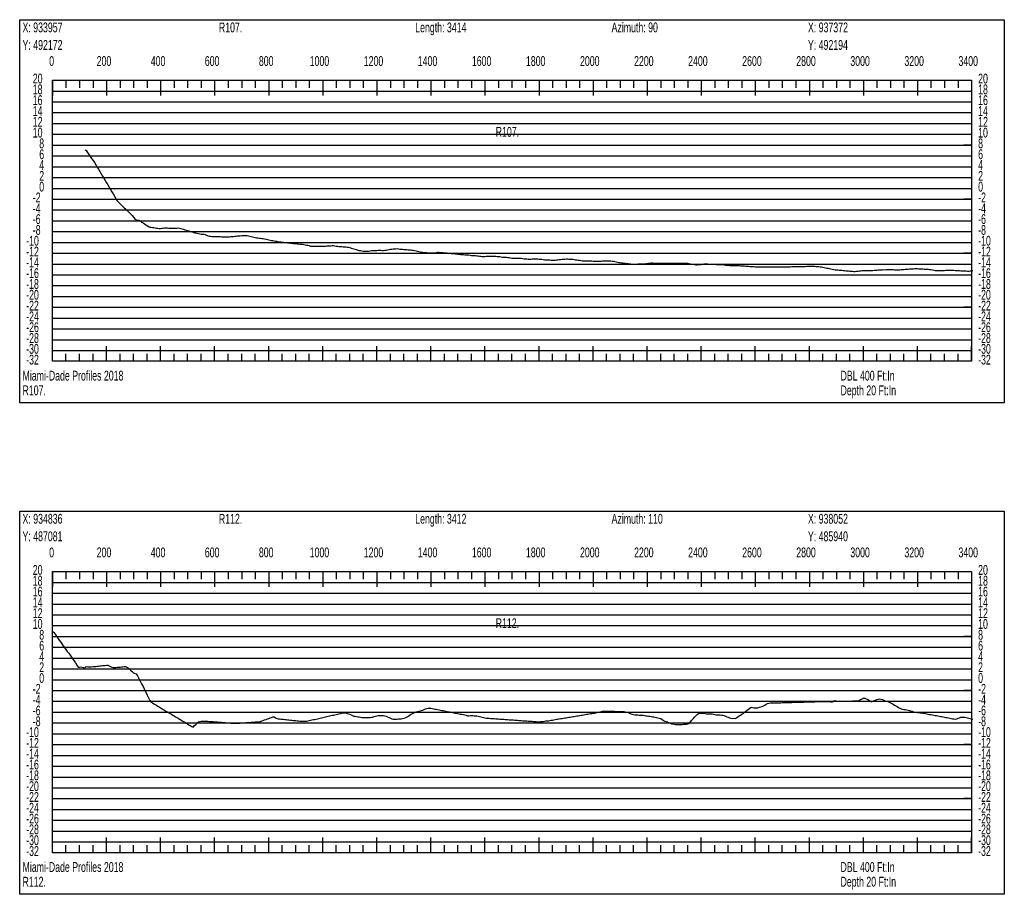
# Model space of a CAD drawing. Header units: feet. Extents: x 1 to 30, y -268 to -1.
# Tile 5 of 94: x 21.21 to 30.32, y -263.61 to -255.52. Entities that reach past the tile are written whole.
import ezdxf

# ---------------------------------------------------------------- set-up
doc = ezdxf.new("R2010")
doc.units = ezdxf.units.FT
doc.header["$MEASUREMENT"] = 0
doc.layers.add('LABELS', color=7, linetype='Continuous')
doc.layers.add('XSECTION', color=7, linetype='Continuous')

msp = doc.modelspace()

# ---------------------------------------------------------------- linework, layer by layer
at = {"layer": 'XSECTION', "color": 0, "linetype": 'Continuous'}
for points in [[(21.212, -255.52), (30.318, -255.52), (30.318, -259.065), (21.212, -259.065), (21.212, -255.52)], [(21.515, -256.08), (30.015, -256.08), (30.015, -258.68), (21.515, -258.68), (21.515, -256.08)], [(21.515, -256.08), (21.515, -256.221)], [(21.515, -256.08), (21.515, -256.221)], [(21.515, -256.08), (21.515, -256.15)], [(21.515, -256.08), (21.515, -256.15)], [(21.64, -256.08), (21.64, -256.15)], [(21.765, -256.08), (21.765, -256.15)], [(21.89, -256.08), (21.89, -256.15)], [(22.015, -256.08), (22.015, -256.221)], [(22.015, -256.08), (22.015, -256.15)], [(22.14, -256.08), (22.14, -256.15)], [(22.265, -256.08), (22.265, -256.15)], [(22.39, -256.08), (22.39, -256.15)], [(22.515, -256.08), (22.515, -256.221)], [(22.515, -256.08), (22.515, -256.15)], [(22.64, -256.08), (22.64, -256.15)], [(22.765, -256.08), (22.765, -256.15)], [(22.89, -256.08), (22.89, -256.15)], [(23.015, -256.08), (23.015, -256.221)], [(23.015, -256.08), (23.015, -256.15)], [(23.14, -256.08), (23.14, -256.15)], [(23.265, -256.08), (23.265, -256.15)], [(23.39, -256.08), (23.39, -256.15)], [(23.515, -256.08), (23.515, -256.221)], [(23.515, -256.08), (23.515, -256.15)], [(23.64, -256.08), (23.64, -256.15)], [(23.765, -256.08), (23.765, -256.15)], [(23.89, -256.08), (23.89, -256.15)], [(24.015, -256.08), (24.015, -256.221)], [(24.015, -256.08), (24.015, -256.15)], [(24.14, -256.08), (24.14, -256.15)], [(24.265, -256.08), (24.265, -256.15)], [(24.39, -256.08), (24.39, -256.15)], [(24.515, -256.08), (24.515, -256.221)], [(24.515, -256.08), (24.515, -256.15)], [(24.64, -256.08), (24.64, -256.15)], [(24.765, -256.08), (24.765, -256.15)], [(24.89, -256.08), (24.89, -256.15)], [(25.015, -256.08), (25.015, -256.221)], [(25.015, -256.08), (25.015, -256.15)], [(25.14, -256.08), (25.14, -256.15)], [(25.265, -256.08), (25.265, -256.15)], [(25.39, -256.08), (25.39, -256.15)], [(25.515, -256.08), (25.515, -256.221)], [(25.515, -256.08), (25.515, -256.15)], [(25.64, -256.08), (25.64, -256.15)], [(25.765, -256.08), (25.765, -256.15)], [(25.89, -256.08), (25.89, -256.15)], [(26.015, -256.08), (26.015, -256.221)], [(26.015, -256.08), (26.015, -256.15)], [(26.14, -256.08), (26.14, -256.15)], [(26.265, -256.08), (26.265, -256.15)], [(26.39, -256.08), (26.39, -256.15)], [(26.515, -256.08), (26.515, -256.221)], [(26.515, -256.08), (26.515, -256.15)], [(26.64, -256.08), (26.64, -256.15)], [(26.765, -256.08), (26.765, -256.15)], [(26.89, -256.08), (26.89, -256.15)], [(27.015, -256.08), (27.015, -256.221)], [(27.015, -256.08), (27.015, -256.15)], [(27.14, -256.08), (27.14, -256.15)], [(27.265, -256.08), (27.265, -256.15)], [(27.39, -256.08), (27.39, -256.15)], [(27.515, -256.08), (27.515, -256.221)], [(27.515, -256.08), (27.515, -256.15)], [(27.64, -256.08), (27.64, -256.15)], [(27.765, -256.08), (27.765, -256.15)], [(27.89, -256.08), (27.89, -256.15)], [(28.015, -256.08), (28.015, -256.221)], [(28.015, -256.08), (28.015, -256.15)], [(28.14, -256.08), (28.14, -256.15)], [(28.265, -256.08), (28.265, -256.15)], [(28.39, -256.08), (28.39, -256.15)], [(28.515, -256.08), (28.515, -256.221)], [(28.515, -256.08), (28.515, -256.15)], [(28.64, -256.08), (28.64, -256.15)], [(28.765, -256.08), (28.765, -256.15)], [(28.89, -256.08), (28.89, -256.15)], [(29.015, -256.08), (29.015, -256.221)], [(29.015, -256.08), (29.015, -256.15)], [(29.14, -256.08), (29.14, -256.15)], [(29.265, -256.08), (29.265, -256.15)], [(29.39, -256.08), (29.39, -256.15)], [(29.515, -256.08), (29.515, -256.221)], [(29.515, -256.08), (29.515, -256.15)], [(29.64, -256.08), (29.64, -256.15)], [(29.765, -256.08), (29.765, -256.15)], [(29.89, -256.08), (29.89, -256.15)], [(30.015, -256.08), (30.015, -256.221)], [(30.015, -256.08), (30.015, -256.15)], [(21.515, -256.68), (21.585, -256.68)], [(30.015, -256.68), (29.945, -256.68)], [(21.515, -257.18), (21.585, -257.18)], [(30.015, -257.18), (29.945, -257.18)], [(21.515, -257.68), (21.585, -257.68)], [(30.015, -257.68), (29.945, -257.68)], [(21.515, -258.18), (21.585, -258.18)], [(30.015, -258.18), (29.945, -258.18)], [(21.515, -258.68), (21.515, -258.539)], [(21.515, -258.68), (21.515, -258.539)], [(21.515, -258.68), (21.515, -258.61)], [(21.515, -258.68), (21.515, -258.61)], [(21.64, -258.68), (21.64, -258.61)], [(21.765, -258.68), (21.765, -258.61)], [(21.89, -258.68), (21.89, -258.61)], [(22.015, -258.68), (22.015, -258.539)], [(22.015, -258.68), (22.015, -258.61)], [(22.14, -258.68), (22.14, -258.61)], [(22.265, -258.68), (22.265, -258.61)], [(22.39, -258.68), (22.39, -258.61)], [(22.515, -258.68), (22.515, -258.539)], [(22.515, -258.68), (22.515, -258.61)], [(22.64, -258.68), (22.64, -258.61)], [(22.765, -258.68), (22.765, -258.61)], [(22.89, -258.68), (22.89, -258.61)], [(23.015, -258.68), (23.015, -258.539)], [(23.015, -258.68), (23.015, -258.61)], [(23.14, -258.68), (23.14, -258.61)], [(23.265, -258.68), (23.265, -258.61)], [(23.39, -258.68), (23.39, -258.61)], [(23.515, -258.68), (23.515, -258.539)], [(23.515, -258.68), (23.515, -258.61)], [(23.64, -258.68), (23.64, -258.61)], [(23.765, -258.68), (23.765, -258.61)], [(23.89, -258.68), (23.89, -258.61)], [(24.015, -258.68), (24.015, -258.539)], [(24.015, -258.68), (24.015, -258.61)], [(24.14, -258.68), (24.14, -258.61)], [(24.265, -258.68), (24.265, -258.61)], [(24.39, -258.68), (24.39, -258.61)], [(24.515, -258.68), (24.515, -258.539)], [(24.515, -258.68), (24.515, -258.61)], [(24.64, -258.68), (24.64, -258.61)], [(24.765, -258.68), (24.765, -258.61)], [(24.89, -258.68), (24.89, -258.61)], [(25.015, -258.68), (25.015, -258.539)], [(25.015, -258.68), (25.015, -258.61)], [(25.14, -258.68), (25.14, -258.61)], [(25.265, -258.68), (25.265, -258.61)], [(25.39, -258.68), (25.39, -258.61)], [(25.515, -258.68), (25.515, -258.539)], [(25.515, -258.68), (25.515, -258.61)], [(25.64, -258.68), (25.64, -258.61)], [(25.765, -258.68), (25.765, -258.61)], [(25.89, -258.68), (25.89, -258.61)], [(26.015, -258.68), (26.015, -258.539)], [(26.015, -258.68), (26.015, -258.61)], [(26.14, -258.68), (26.14, -258.61)], [(26.265, -258.68), (26.265, -258.61)], [(26.39, -258.68), (26.39, -258.61)], [(26.515, -258.68), (26.515, -258.539)], [(26.515, -258.68), (26.515, -258.61)], [(26.64, -258.68), (26.64, -258.61)], [(26.765, -258.68), (26.765, -258.61)], [(26.89, -258.68), (26.89, -258.61)], [(27.015, -258.68), (27.015, -258.539)], [(27.015, -258.68), (27.015, -258.61)], [(27.14, -258.68), (27.14, -258.61)], [(27.265, -258.68), (27.265, -258.61)], [(27.39, -258.68), (27.39, -258.61)], [(27.515, -258.68), (27.515, -258.539)], [(27.515, -258.68), (27.515, -258.61)], [(27.64, -258.68), (27.64, -258.61)], [(27.765, -258.68), (27.765, -258.61)], [(27.89, -258.68), (27.89, -258.61)], [(28.015, -258.68), (28.015, -258.539)], [(28.015, -258.68), (28.015, -258.61)], [(28.14, -258.68), (28.14, -258.61)], [(28.265, -258.68), (28.265, -258.61)], [(28.39, -258.68), (28.39, -258.61)], [(28.515, -258.68), (28.515, -258.539)], [(28.515, -258.68), (28.515, -258.61)], [(28.64, -258.68), (28.64, -258.61)], [(28.765, -258.68), (28.765, -258.61)], [(28.89, -258.68), (28.89, -258.61)], [(29.015, -258.68), (29.015, -258.539)], [(29.015, -258.68), (29.015, -258.61)], [(29.14, -258.68), (29.14, -258.61)], [(29.265, -258.68), (29.265, -258.61)], [(29.39, -258.68), (29.39, -258.61)], [(29.515, -258.68), (29.515, -258.539)], [(29.515, -258.68), (29.515, -258.61)], [(29.64, -258.68), (29.64, -258.61)], [(29.765, -258.68), (29.765, -258.61)], [(29.89, -258.68), (29.89, -258.61)], [(30.015, -258.68), (30.015, -258.539)], [(30.015, -258.68), (30.015, -258.61)], [(21.212, -260.065), (30.318, -260.065), (30.318, -263.61), (21.212, -263.61), (21.212, -260.065)], [(21.515, -260.625), (30.015, -260.625), (30.015, -263.225), (21.515, -263.225), (21.515, -260.625)], [(21.515, -260.625), (21.515, -260.766)], [(21.515, -260.625), (21.515, -260.766)], [(21.515, -260.625), (21.515, -260.695)], [(21.515, -260.625), (21.515, -260.695)], [(21.64, -260.625), (21.64, -260.695)], [(21.765, -260.625), (21.765, -260.695)], [(21.89, -260.625), (21.89, -260.695)], [(22.015, -260.625), (22.015, -260.766)], [(22.015, -260.625), (22.015, -260.695)], [(22.14, -260.625), (22.14, -260.695)], [(22.265, -260.625), (22.265, -260.695)], [(22.39, -260.625), (22.39, -260.695)], [(22.515, -260.625), (22.515, -260.766)], [(22.515, -260.625), (22.515, -260.695)], [(22.64, -260.625), (22.64, -260.695)], [(22.765, -260.625), (22.765, -260.695)], [(22.89, -260.625), (22.89, -260.695)], [(23.015, -260.625), (23.015, -260.766)], [(23.015, -260.625), (23.015, -260.695)], [(23.14, -260.625), (23.14, -260.695)], [(23.265, -260.625), (23.265, -260.695)], [(23.39, -260.625), (23.39, -260.695)], [(23.515, -260.625), (23.515, -260.766)], [(23.515, -260.625), (23.515, -260.695)], [(23.64, -260.625), (23.64, -260.695)], [(23.765, -260.625), (23.765, -260.695)], [(23.89, -260.625), (23.89, -260.695)], [(24.015, -260.625), (24.015, -260.766)], [(24.015, -260.625), (24.015, -260.695)], [(24.14, -260.625), (24.14, -260.695)], [(24.265, -260.625), (24.265, -260.695)], [(24.39, -260.625), (24.39, -260.695)], [(24.515, -260.625), (24.515, -260.766)], [(24.515, -260.625), (24.515, -260.695)], [(24.64, -260.625), (24.64, -260.695)], [(24.765, -260.625), (24.765, -260.695)], [(24.89, -260.625), (24.89, -260.695)], [(25.015, -260.625), (25.015, -260.766)], [(25.015, -260.625), (25.015, -260.695)], [(25.14, -260.625), (25.14, -260.695)], [(25.265, -260.625), (25.265, -260.695)], [(25.39, -260.625), (25.39, -260.695)], [(25.515, -260.625), (25.515, -260.766)], [(25.515, -260.625), (25.515, -260.695)], [(25.64, -260.625), (25.64, -260.695)], [(25.765, -260.625), (25.765, -260.695)], [(25.89, -260.625), (25.89, -260.695)], [(26.015, -260.625), (26.015, -260.766)], [(26.015, -260.625), (26.015, -260.695)], [(26.14, -260.625), (26.14, -260.695)], [(26.265, -260.625), (26.265, -260.695)], [(26.39, -260.625), (26.39, -260.695)], [(26.515, -260.625), (26.515, -260.766)], [(26.515, -260.625), (26.515, -260.695)], [(26.64, -260.625), (26.64, -260.695)], [(26.765, -260.625), (26.765, -260.695)], [(26.89, -260.625), (26.89, -260.695)], [(27.015, -260.625), (27.015, -260.766)], [(27.015, -260.625), (27.015, -260.695)], [(27.14, -260.625), (27.14, -260.695)], [(27.265, -260.625), (27.265, -260.695)], [(27.39, -260.625), (27.39, -260.695)], [(27.515, -260.625), (27.515, -260.766)], [(27.515, -260.625), (27.515, -260.695)], [(27.64, -260.625), (27.64, -260.695)], [(27.765, -260.625), (27.765, -260.695)], [(27.89, -260.625), (27.89, -260.695)], [(28.015, -260.625), (28.015, -260.766)], [(28.015, -260.625), (28.015, -260.695)], [(28.14, -260.625), (28.14, -260.695)], [(28.265, -260.625), (28.265, -260.695)], [(28.39, -260.625), (28.39, -260.695)], [(28.515, -260.625), (28.515, -260.766)], [(28.515, -260.625), (28.515, -260.695)], [(28.64, -260.625), (28.64, -260.695)], [(28.765, -260.625), (28.765, -260.695)], [(28.89, -260.625), (28.89, -260.695)], [(29.015, -260.625), (29.015, -260.766)], [(29.015, -260.625), (29.015, -260.695)], [(29.14, -260.625), (29.14, -260.695)], [(29.265, -260.625), (29.265, -260.695)], [(29.39, -260.625), (29.39, -260.695)], [(29.515, -260.625), (29.515, -260.766)], [(29.515, -260.625), (29.515, -260.695)], [(29.64, -260.625), (29.64, -260.695)], [(29.765, -260.625), (29.765, -260.695)], [(29.89, -260.625), (29.89, -260.695)], [(30.015, -260.625), (30.015, -260.766)], [(30.015, -260.625), (30.015, -260.695)], [(21.515, -261.225), (21.585, -261.225)], [(30.015, -261.225), (29.945, -261.225)], [(21.515, -261.725), (21.585, -261.725)], [(30.015, -261.725), (29.945, -261.725)], [(21.515, -262.225), (21.585, -262.225)], [(30.015, -262.225), (29.945, -262.225)], [(21.515, -262.725), (21.585, -262.725)], [(30.015, -262.725), (29.945, -262.725)], [(21.515, -263.225), (21.515, -263.084)], [(21.515, -263.225), (21.515, -263.084)], [(21.515, -263.225), (21.515, -263.155)], [(21.515, -263.225), (21.515, -263.155)], [(21.64, -263.225), (21.64, -263.155)], [(21.765, -263.225), (21.765, -263.155)], [(21.89, -263.225), (21.89, -263.155)], [(22.015, -263.225), (22.015, -263.084)], [(22.015, -263.225), (22.015, -263.155)], [(22.14, -263.225), (22.14, -263.155)], [(22.265, -263.225), (22.265, -263.155)], [(22.39, -263.225), (22.39, -263.155)], [(22.515, -263.225), (22.515, -263.084)], [(22.515, -263.225), (22.515, -263.155)], [(22.64, -263.225), (22.64, -263.155)], [(22.765, -263.225), (22.765, -263.155)], [(22.89, -263.225), (22.89, -263.155)], [(23.015, -263.225), (23.015, -263.084)], [(23.015, -263.225), (23.015, -263.155)], [(23.14, -263.225), (23.14, -263.155)], [(23.265, -263.225), (23.265, -263.155)], [(23.39, -263.225), (23.39, -263.155)], [(23.515, -263.225), (23.515, -263.084)], [(23.515, -263.225), (23.515, -263.155)], [(23.64, -263.225), (23.64, -263.155)], [(23.765, -263.225), (23.765, -263.155)], [(23.89, -263.225), (23.89, -263.155)], [(24.015, -263.225), (24.015, -263.084)], [(24.015, -263.225), (24.015, -263.155)], [(24.14, -263.225), (24.14, -263.155)], [(24.265, -263.225), (24.265, -263.155)], [(24.39, -263.225), (24.39, -263.155)], [(24.515, -263.225), (24.515, -263.084)], [(24.515, -263.225), (24.515, -263.155)], [(24.64, -263.225), (24.64, -263.155)], [(24.765, -263.225), (24.765, -263.155)], [(24.89, -263.225), (24.89, -263.155)], [(25.015, -263.225), (25.015, -263.084)], [(25.015, -263.225), (25.015, -263.155)], [(25.14, -263.225), (25.14, -263.155)], [(25.265, -263.225), (25.265, -263.155)], [(25.39, -263.225), (25.39, -263.155)], [(25.515, -263.225), (25.515, -263.084)], [(25.515, -263.225), (25.515, -263.155)], [(25.64, -263.225), (25.64, -263.155)], [(25.765, -263.225), (25.765, -263.155)], [(25.89, -263.225), (25.89, -263.155)], [(26.015, -263.225), (26.015, -263.084)], [(26.015, -263.225), (26.015, -263.155)], [(26.14, -263.225), (26.14, -263.155)], [(26.265, -263.225), (26.265, -263.155)], [(26.39, -263.225), (26.39, -263.155)], [(26.515, -263.225), (26.515, -263.084)], [(26.515, -263.225), (26.515, -263.155)], [(26.64, -263.225), (26.64, -263.155)], [(26.765, -263.225), (26.765, -263.155)], [(26.89, -263.225), (26.89, -263.155)], [(27.015, -263.225), (27.015, -263.084)], [(27.015, -263.225), (27.015, -263.155)], [(27.14, -263.225), (27.14, -263.155)], [(27.265, -263.225), (27.265, -263.155)], [(27.39, -263.225), (27.39, -263.155)], [(27.515, -263.225), (27.515, -263.084)], [(27.515, -263.225), (27.515, -263.155)], [(27.64, -263.225), (27.64, -263.155)], [(27.765, -263.225), (27.765, -263.155)], [(27.89, -263.225), (27.89, -263.155)], [(28.015, -263.225), (28.015, -263.084)], [(28.015, -263.225), (28.015, -263.155)], [(28.14, -263.225), (28.14, -263.155)], [(28.265, -263.225), (28.265, -263.155)], [(28.39, -263.225), (28.39, -263.155)], [(28.515, -263.225), (28.515, -263.084)], [(28.515, -263.225), (28.515, -263.155)], [(28.64, -263.225), (28.64, -263.155)], [(28.765, -263.225), (28.765, -263.155)], [(28.89, -263.225), (28.89, -263.155)], [(29.015, -263.225), (29.015, -263.084)], [(29.015, -263.225), (29.015, -263.155)], [(29.14, -263.225), (29.14, -263.155)], [(29.265, -263.225), (29.265, -263.155)], [(29.39, -263.225), (29.39, -263.155)], [(29.515, -263.225), (29.515, -263.084)], [(29.515, -263.225), (29.515, -263.155)], [(29.64, -263.225), (29.64, -263.155)], [(29.765, -263.225), (29.765, -263.155)], [(29.89, -263.225), (29.89, -263.155)], [(30.015, -263.225), (30.015, -263.084)], [(30.015, -263.225), (30.015, -263.155)]]:
    msp.add_lwpolyline(points, dxfattribs=at)
at = {"layer": 'XSECTION', "color": 0}
for points in [[(21.515, -256.18), (30.015, -256.18)], [(21.515, -256.28), (30.015, -256.28)], [(21.515, -256.38), (30.015, -256.38)], [(21.515, -256.48), (30.015, -256.48)], [(21.515, -256.58), (30.015, -256.58)], [(21.515, -256.68), (30.015, -256.68)], [(21.515, -256.78), (30.015, -256.78)], [(21.515, -256.88), (30.015, -256.88)], [(21.515, -256.98), (30.015, -256.98)], [(21.515, -257.08), (30.015, -257.08)], [(21.515, -257.18), (30.015, -257.18)], [(21.515, -257.28), (30.015, -257.28)], [(21.515, -257.38), (30.015, -257.38)], [(21.515, -257.48), (30.015, -257.48)], [(21.515, -257.58), (30.015, -257.58)], [(21.515, -257.68), (30.015, -257.68)], [(21.515, -257.78), (30.015, -257.78)], [(21.515, -257.88), (30.015, -257.88)], [(21.515, -257.98), (30.015, -257.98)], [(21.515, -258.08), (30.015, -258.08)], [(21.515, -258.18), (30.015, -258.18)], [(21.515, -258.28), (30.015, -258.28)], [(21.515, -258.38), (30.015, -258.38)], [(21.515, -258.48), (30.015, -258.48)], [(21.515, -258.58), (30.015, -258.58)], [(21.515, -260.725), (30.015, -260.725)], [(21.515, -260.825), (30.015, -260.825)], [(21.515, -260.925), (30.015, -260.925)], [(21.515, -261.025), (30.015, -261.025)], [(21.515, -261.125), (30.015, -261.125)], [(21.515, -261.225), (30.015, -261.225)], [(21.515, -261.325), (30.015, -261.325)], [(21.515, -261.425), (30.015, -261.425)], [(21.515, -261.525), (30.015, -261.525)], [(21.515, -261.625), (30.015, -261.625)], [(21.515, -261.725), (30.015, -261.725)], [(21.515, -261.825), (30.015, -261.825)], [(21.515, -261.925), (30.015, -261.925)], [(21.515, -262.025), (30.015, -262.025)], [(21.515, -262.125), (30.015, -262.125)], [(21.515, -262.225), (30.015, -262.225)], [(21.515, -262.325), (30.015, -262.325)], [(21.515, -262.425), (30.015, -262.425)], [(21.515, -262.525), (30.015, -262.525)], [(21.515, -262.625), (30.015, -262.625)], [(21.515, -262.725), (30.015, -262.725)], [(21.515, -262.825), (30.015, -262.825)], [(21.515, -262.925), (30.015, -262.925)], [(21.515, -263.025), (30.015, -263.025)], [(21.515, -263.125), (30.015, -263.125)]]:
    msp.add_lwpolyline(points, dxfattribs=at)
at = {"layer": 'XSECTION', "color": 5, "linetype": 'Continuous'}
for points in [[(21.815, -256.723), (21.8275, -256.7315), (21.84, -256.75), (21.8525, -256.7685), (21.865, -256.787), (21.8775, -256.8055), (21.89, -256.824), (21.9025, -256.842), (21.915, -256.8625), (21.9275, -256.8835), (21.94, -256.904), (21.9525, -256.925), (21.965, -256.9455), (21.9775, -256.9665), (21.99, -256.987), (22.0025, -257.0075), (22.015, -257.0285), (22.0275, -257.049), (22.04, -257.07), (22.0525, -257.0905), (22.065, -257.1115), (22.0775, -257.132), (22.09, -257.153), (22.1025, -257.1735), (22.115, -257.1945), (22.1275, -257.211), (22.14, -257.223), (22.1525, -257.235), (22.165, -257.247), (22.1775, -257.259), (22.19, -257.271), (22.2025, -257.283), (22.215, -257.295), (22.2275, -257.307), (22.24, -257.319), (22.2525, -257.3315), (22.265, -257.3455), (22.2775, -257.362), (22.29, -257.3705), (22.3025, -257.374), (22.315, -257.3735), (22.3275, -257.381), (22.34, -257.3915), (22.3525, -257.4), (22.365, -257.4085), (22.3775, -257.4165), (22.39, -257.425), (22.4025, -257.433), (22.415, -257.4385), (22.4275, -257.44), (22.44, -257.442), (22.4525, -257.4435), (22.465, -257.445), (22.4775, -257.447), (22.49, -257.4485), (22.5025, -257.45), (22.515, -257.452), (22.5275, -257.4495), (22.54, -257.449), (22.5525, -257.446), (22.565, -257.445), (22.5775, -257.446), (22.59, -257.447), (22.6025, -257.448), (22.615, -257.449), (22.6275, -257.4495), (22.64, -257.4495), (22.6525, -257.4495), (22.665, -257.448), (22.6775, -257.4445), (22.69, -257.4475), (22.7025, -257.451), (22.715, -257.4545), (22.7275, -257.4585), (22.74, -257.4625), (22.7525, -257.4665), (22.765, -257.4705), (22.7775, -257.4745), (22.79, -257.4785), (22.8025, -257.4825), (22.815, -257.486), (22.8275, -257.49), (22.84, -257.4925), (22.8525, -257.4955), (22.865, -257.4985), (22.8775, -257.501), (22.89, -257.5035), (22.9025, -257.5035), (22.915, -257.505), (22.9275, -257.5075), (22.94, -257.5125), (22.9525, -257.518), (22.965, -257.5215), (22.9775, -257.5235), (22.99, -257.524), (23.0025, -257.5245), (23.015, -257.5245), (23.0275, -257.525), (23.04, -257.5255), (23.0525, -257.526), (23.065, -257.5265), (23.0775, -257.527), (23.09, -257.5275), (23.1025, -257.528), (23.115, -257.528), (23.1275, -257.5285), (23.14, -257.529), (23.1525, -257.528), (23.165, -257.5265), (23.1775, -257.5255), (23.19, -257.5245), (23.2025, -257.523), (23.215, -257.522), (23.2275, -257.5205), (23.24, -257.5195), (23.2525, -257.5185), (23.265, -257.517), (23.2775, -257.516), (23.29, -257.515), (23.3025, -257.515), (23.315, -257.517), (23.3275, -257.52), (23.34, -257.523), (23.3525, -257.5255), (23.365, -257.5285), (23.3775, -257.531), (23.39, -257.535), (23.4025, -257.5375), (23.415, -257.539), (23.4275, -257.54), (23.44, -257.5415), (23.4525, -257.543), (23.465, -257.5445), (23.4775, -257.5465), (23.49, -257.5495), (23.5025, -257.5525), (23.515, -257.555), (23.5275, -257.558), (23.54, -257.561), (23.5525, -257.5635), (23.565, -257.5665), (23.5775, -257.5695), (23.59, -257.57), (23.6025, -257.5705), (23.615, -257.574), (23.6275, -257.576), (23.64, -257.5775), (23.6525, -257.579), (23.665, -257.58), (23.6775, -257.5815), (23.69, -257.583), (23.7025, -257.5845), (23.715, -257.586), (23.7275, -257.5875), (23.74, -257.589), (23.7525, -257.59), (23.765, -257.5915), (23.7775, -257.593), (23.79, -257.5945), (23.8025, -257.595), (23.815, -257.595), (23.8275, -257.5975), (23.84, -257.6), (23.8525, -257.6025), (23.865, -257.605), (23.8775, -257.607), (23.89, -257.61), (23.9025, -257.615), (23.915, -257.615), (23.9275, -257.615), (23.94, -257.615), (23.9525, -257.615), (23.965, -257.615), (23.9775, -257.615), (23.99, -257.615), (24.0025, -257.615), (24.015, -257.615), (24.0275, -257.6145), (24.04, -257.614), (24.0525, -257.613), (24.065, -257.6125), (24.0775, -257.6115), (24.09, -257.611), (24.1025, -257.61), (24.115, -257.61), (24.1275, -257.611), (24.14, -257.6135), (24.1525, -257.6155), (24.165, -257.617), (24.1775, -257.618), (24.19, -257.619), (24.2025, -257.6205), (24.215, -257.6215), (24.2275, -257.6225), (24.24, -257.624), (24.2525, -257.625), (24.265, -257.6285), (24.2775, -257.632), (24.29, -257.636), (24.3025, -257.6395), (24.315, -257.643), (24.3275, -257.647), (24.34, -257.6505), (24.3525, -257.6535), (24.365, -257.656), (24.3775, -257.659), (24.39, -257.66), (24.4025, -257.66), (24.415, -257.66), (24.4275, -257.66), (24.44, -257.66), (24.4525, -257.658), (24.465, -257.6555), (24.4775, -257.6555), (24.49, -257.6555), (24.5025, -257.6555), (24.515, -257.654), (24.5275, -257.6515), (24.54, -257.6505), (24.5525, -257.651), (24.565, -257.654), (24.5775, -257.655), (24.59, -257.653), (24.6025, -257.6505), (24.615, -257.6485), (24.6275, -257.6465), (24.64, -257.644), (24.6525, -257.642), (24.665, -257.641), (24.6775, -257.641), (24.69, -257.638), (24.7025, -257.637), (24.715, -257.64), (24.7275, -257.6415), (24.74, -257.6425), (24.7525, -257.644), (24.765, -257.645), (24.7775, -257.646), (24.79, -257.647), (24.8025, -257.648), (24.815, -257.649), (24.8275, -257.65), (24.84, -257.651), (24.8525, -257.653), (24.865, -257.6555), (24.8775, -257.6585), (24.89, -257.661), (24.9025, -257.664), (24.915, -257.667), (24.9275, -257.67), (24.94, -257.6715), (24.9525, -257.6725), (24.965, -257.6735), (24.9775, -257.6745), (24.99, -257.6755), (25.0025, -257.676), (25.015, -257.676), (25.0275, -257.676), (25.04, -257.676), (25.0525, -257.676), (25.065, -257.6745), (25.0775, -257.6715), (25.09, -257.6715), (25.1025, -257.672), (25.115, -257.673), (25.1275, -257.6745), (25.14, -257.6755), (25.1525, -257.677), (25.165, -257.678), (25.1775, -257.6795), (25.19, -257.6805), (25.2025, -257.682), (25.215, -257.683), (25.2275, -257.684), (25.24, -257.6855), (25.2525, -257.6865), (25.265, -257.688), (25.2775, -257.689), (25.29, -257.6905), (25.3025, -257.6915), (25.315, -257.693), (25.3275, -257.694), (25.34, -257.6955), (25.3525, -257.6965), (25.365, -257.6965), (25.3775, -257.697), (25.39, -257.7), (25.4025, -257.701), (25.415, -257.701), (25.4275, -257.702), (25.44, -257.7035), (25.4525, -257.705), (25.465, -257.7065), (25.4775, -257.7075), (25.49, -257.709), (25.5025, -257.7105), (25.515, -257.709), (25.5275, -257.7065), (25.54, -257.706), (25.5525, -257.706), (25.565, -257.706), (25.5775, -257.7065), (25.59, -257.707), (25.6025, -257.708), (25.615, -257.7085), (25.6275, -257.7095), (25.64, -257.71), (25.6525, -257.711), (25.665, -257.7135), (25.6775, -257.716), (25.69, -257.716), (25.7025, -257.7165), (25.715, -257.718), (25.7275, -257.7195), (25.74, -257.721), (25.7525, -257.724), (25.765, -257.726), (25.7775, -257.726), (25.79, -257.7265), (25.8025, -257.7265), (25.815, -257.7265), (25.8275, -257.726), (25.84, -257.726), (25.8525, -257.7265), (25.865, -257.729), (25.8775, -257.7315), (25.89, -257.7325), (25.9025, -257.7335), (25.915, -257.7345), (25.9275, -257.7355), (25.94, -257.7355), (25.9525, -257.7325), (25.965, -257.7315), (25.9775, -257.7315), (25.99, -257.7315), (26.0025, -257.7315), (26.015, -257.734), (26.0275, -257.736), (26.04, -257.7365), (26.0525, -257.7375), (26.065, -257.7405), (26.0775, -257.741), (26.09, -257.741), (26.1025, -257.741), (26.115, -257.742), (26.1275, -257.745), (26.14, -257.7455), (26.1525, -257.7445), (26.165, -257.743), (26.1775, -257.742), (26.19, -257.7405), (26.2025, -257.739), (26.215, -257.738), (26.2275, -257.7365), (26.24, -257.7355), (26.2525, -257.734), (26.265, -257.733), (26.2775, -257.7315), (26.29, -257.734), (26.3025, -257.736), (26.315, -257.736), (26.3275, -257.7365), (26.34, -257.7385), (26.3525, -257.74), (26.365, -257.742), (26.3775, -257.744), (26.39, -257.7455), (26.4025, -257.7475), (26.415, -257.7495), (26.4275, -257.7505), (26.44, -257.7505), (26.4525, -257.7505), (26.465, -257.7505), (26.4775, -257.7505), (26.49, -257.7505), (26.5025, -257.752), (26.515, -257.755), (26.5275, -257.755), (26.54, -257.755), (26.5525, -257.755), (26.565, -257.7545), (26.5775, -257.7535), (26.59, -257.753), (26.6025, -257.752), (26.615, -257.751), (26.6275, -257.75), (26.64, -257.75), (26.6525, -257.75), (26.665, -257.75), (26.6775, -257.751), (26.69, -257.7525), (26.7025, -257.7545), (26.715, -257.7565), (26.7275, -257.76), (26.74, -257.763), (26.7525, -257.7655), (26.765, -257.767), (26.7775, -257.7685), (26.79, -257.77), (26.8025, -257.7715), (26.815, -257.7725), (26.8275, -257.774), (26.84, -257.7755), (26.8525, -257.777), (26.865, -257.7785), (26.8775, -257.78), (26.89, -257.78), (26.9025, -257.78), (26.915, -257.78), (26.9275, -257.7795), (26.94, -257.7795), (26.9525, -257.7795), (26.965, -257.7795), (26.9775, -257.779), (26.99, -257.7775), (27.0025, -257.776), (27.015, -257.7745), (27.0275, -257.773), (27.04, -257.7715), (27.0525, -257.77), (27.065, -257.77), (27.0775, -257.773), (27.09, -257.7735), (27.1025, -257.7735), (27.115, -257.7735), (27.1275, -257.7735), (27.14, -257.7735), (27.1525, -257.773), (27.165, -257.773), (27.1775, -257.773), (27.19, -257.773), (27.2025, -257.7725), (27.215, -257.7725), (27.2275, -257.7725), (27.24, -257.7725), (27.2525, -257.7725), (27.265, -257.7725), (27.2775, -257.7725), (27.29, -257.772), (27.3025, -257.772), (27.315, -257.772), (27.3275, -257.772), (27.34, -257.772), (27.3525, -257.772), (27.365, -257.772), (27.3775, -257.772), (27.39, -257.7735), (27.4025, -257.776), (27.415, -257.779), (27.4275, -257.782), (27.44, -257.7825), (27.4525, -257.783), (27.465, -257.786), (27.4775, -257.786), (27.49, -257.783), (27.5025, -257.783), (27.515, -257.783), (27.5275, -257.7805), (27.54, -257.7785), (27.5525, -257.7785), (27.565, -257.7785), (27.5775, -257.7795), (27.59, -257.78), (27.6025, -257.7805), (27.615, -257.781), (27.6275, -257.782), (27.64, -257.7825), (27.6525, -257.783), (27.665, -257.784), (27.6775, -257.784), (27.69, -257.784), (27.7025, -257.784), (27.715, -257.7855), (27.7275, -257.7885), (27.74, -257.79), (27.7525, -257.791), (27.765, -257.792), (27.7775, -257.793), (27.79, -257.794), (27.8025, -257.794), (27.815, -257.794), (27.8275, -257.794), (27.84, -257.794), (27.8525, -257.794), (27.865, -257.7945), (27.8775, -257.7955), (27.89, -257.7965), (27.9025, -257.797), (27.915, -257.798), (27.9275, -257.799), (27.94, -257.8), (27.9525, -257.8005), (27.965, -257.8015), (27.9775, -257.8025), (27.99, -257.8035), (28.0025, -257.804), (28.015, -257.8045), (28.0275, -257.8045), (28.04, -257.8045), (28.0525, -257.8045), (28.065, -257.8045), (28.0775, -257.8045), (28.09, -257.8045), (28.1025, -257.805), (28.115, -257.805), (28.1275, -257.805), (28.14, -257.805), (28.1525, -257.805), (28.165, -257.805), (28.1775, -257.805), (28.19, -257.805), (28.2025, -257.805), (28.215, -257.805), (28.2275, -257.805), (28.24, -257.805), (28.2525, -257.805), (28.265, -257.805), (28.2775, -257.805), (28.29, -257.805), (28.3025, -257.805), (28.315, -257.805), (28.3275, -257.8045), (28.34, -257.8045), (28.3525, -257.804), (28.365, -257.804), (28.3775, -257.8035), (28.39, -257.8035), (28.4025, -257.803), (28.415, -257.803), (28.4275, -257.8025), (28.44, -257.8025), (28.4525, -257.802), (28.465, -257.8015), (28.4775, -257.8015), (28.49, -257.801), (28.5025, -257.801), (28.515, -257.8005), (28.5275, -257.8005), (28.54, -257.8), (28.5525, -257.8), (28.565, -257.8005), (28.5775, -257.8015), (28.59, -257.8025), (28.6025, -257.804), (28.615, -257.805), (28.6275, -257.807), (28.64, -257.8095), (28.6525, -257.812), (28.665, -257.8145), (28.6775, -257.817), (28.69, -257.819), (28.7025, -257.8215), (28.715, -257.824), (28.7275, -257.8275), (28.74, -257.831), (28.7525, -257.8345), (28.765, -257.8345), (28.7775, -257.835), (28.79, -257.836), (28.8025, -257.837), (28.815, -257.838), (28.8275, -257.8395), (28.84, -257.8405), (28.8525, -257.8415), (28.865, -257.8425), (28.8775, -257.8435), (28.89, -257.845), (28.9025, -257.846), (28.915, -257.847), (28.9275, -257.848), (28.94, -257.849), (28.9525, -257.8475), (28.965, -257.8455), (28.9775, -257.8435), (28.99, -257.8415), (29.0025, -257.8395), (29.015, -257.8395), (29.0275, -257.8395), (29.04, -257.8395), (29.0525, -257.8395), (29.065, -257.8395), (29.0775, -257.8395), (29.09, -257.8395), (29.1025, -257.839), (29.115, -257.838), (29.1275, -257.837), (29.14, -257.836), (29.1525, -257.835), (29.165, -257.834), (29.1775, -257.8335), (29.19, -257.8325), (29.2025, -257.832), (29.215, -257.833), (29.2275, -257.832), (29.24, -257.8315), (29.2525, -257.8305), (29.265, -257.83), (29.2775, -257.83), (29.29, -257.8315), (29.3025, -257.834), (29.315, -257.835), (29.3275, -257.835), (29.34, -257.834), (29.3525, -257.833), (29.365, -257.832), (29.3775, -257.831), (29.39, -257.83), (29.4025, -257.829), (29.415, -257.828), (29.4275, -257.827), (29.44, -257.826), (29.4525, -257.825), (29.465, -257.824), (29.4775, -257.823), (29.49, -257.822), (29.5025, -257.821), (29.515, -257.8205), (29.5275, -257.8235), (29.54, -257.8255), (29.5525, -257.8255), (29.565, -257.8255), (29.5775, -257.8265), (29.59, -257.827), (29.6025, -257.828), (29.615, -257.8285), (29.6275, -257.8295), (29.64, -257.8305), (29.6525, -257.833), (29.665, -257.8355), (29.6775, -257.8385), (29.69, -257.8405), (29.7025, -257.8405), (29.715, -257.8405), (29.7275, -257.8405), (29.74, -257.84), (29.7525, -257.8395), (29.765, -257.8385), (29.7775, -257.8375), (29.79, -257.8365), (29.8025, -257.836), (29.815, -257.836), (29.8275, -257.8365), (29.84, -257.837), (29.8525, -257.838), (29.865, -257.8385), (29.8775, -257.8395), (29.89, -257.84), (29.9025, -257.841), (29.915, -257.8415), (29.9275, -257.842), (29.94, -257.843), (29.9525, -257.8435), (29.965, -257.8445), (29.9775, -257.845), (29.99, -257.845), (30.0025, -257.8445), (30.015, -257.8415), (30.0275, -257.839)], [(21.515, -261.176), (21.5275, -261.1875), (21.54, -261.205), (21.5525, -261.223), (21.565, -261.2405), (21.5775, -261.258), (21.59, -261.2755), (21.6025, -261.293), (21.615, -261.311), (21.6275, -261.3285), (21.64, -261.346), (21.6525, -261.3635), (21.665, -261.381), (21.6775, -261.399), (21.69, -261.4165), (21.7025, -261.434), (21.715, -261.4515), (21.7275, -261.469), (21.74, -261.489), (21.7525, -261.51), (21.765, -261.5095), (21.7775, -261.505), (21.79, -261.5075), (21.8025, -261.512), (21.815, -261.516), (21.8275, -261.503), (21.84, -261.5045), (21.8525, -261.5055), (21.865, -261.5065), (21.8775, -261.505), (21.89, -261.504), (21.9025, -261.5025), (21.915, -261.5015), (21.9275, -261.5), (21.94, -261.4985), (21.9525, -261.4975), (21.965, -261.496), (21.9775, -261.495), (21.99, -261.4935), (22.0025, -261.4925), (22.015, -261.491), (22.0275, -261.49), (22.04, -261.496), (22.0525, -261.502), (22.065, -261.5075), (22.0775, -261.5135), (22.09, -261.5125), (22.1025, -261.5115), (22.115, -261.51), (22.1275, -261.509), (22.14, -261.5075), (22.1525, -261.5065), (22.165, -261.505), (22.1775, -261.5035), (22.19, -261.5025), (22.2025, -261.509), (22.215, -261.516), (22.2275, -261.528), (22.24, -261.54), (22.2525, -261.5505), (22.265, -261.5615), (22.2775, -261.5665), (22.29, -261.5715), (22.3025, -261.589), (22.315, -261.613), (22.3275, -261.6375), (22.34, -261.6625), (22.3525, -261.689), (22.365, -261.715), (22.3775, -261.7415), (22.39, -261.7675), (22.4025, -261.793), (22.415, -261.8185), (22.4275, -261.8325), (22.44, -261.84), (22.4525, -261.8475), (22.465, -261.855), (22.4775, -261.862), (22.49, -261.8695), (22.5025, -261.877), (22.515, -261.8845), (22.5275, -261.892), (22.54, -261.8995), (22.5525, -261.907), (22.565, -261.9145), (22.5775, -261.922), (22.59, -261.9295), (22.6025, -261.937), (22.615, -261.9445), (22.6275, -261.952), (22.64, -261.9595), (22.6525, -261.967), (22.665, -261.9745), (22.6775, -261.982), (22.69, -261.989), (22.7025, -261.9965), (22.715, -262.004), (22.7275, -262.0115), (22.74, -262.019), (22.7525, -262.0265), (22.765, -262.034), (22.7775, -262.0415), (22.79, -262.049), (22.8025, -262.0565), (22.815, -262.064), (22.8275, -262.05), (22.84, -262.038), (22.8525, -262.027), (22.865, -262.0155), (22.8775, -262.011), (22.89, -262.0095), (22.9025, -262.0095), (22.915, -262.0095), (22.9275, -262.0095), (22.94, -262.0095), (22.9525, -262.0095), (22.965, -262.0105), (22.9775, -262.0115), (22.99, -262.012), (23.0025, -262.013), (23.015, -262.014), (23.0275, -262.015), (23.04, -262.016), (23.0525, -262.017), (23.065, -262.018), (23.0775, -262.019), (23.09, -262.02), (23.1025, -262.021), (23.115, -262.022), (23.1275, -262.023), (23.14, -262.0235), (23.1525, -262.0245), (23.165, -262.0255), (23.1775, -262.0265), (23.19, -262.0275), (23.2025, -262.0285), (23.215, -262.0285), (23.2275, -262.0275), (23.24, -262.0265), (23.2525, -262.0255), (23.265, -262.025), (23.2775, -262.024), (23.29, -262.023), (23.3025, -262.022), (23.315, -262.0215), (23.3275, -262.0205), (23.34, -262.0195), (23.3525, -262.0185), (23.365, -262.018), (23.3775, -262.017), (23.39, -262.016), (23.4025, -262.015), (23.415, -262.0145), (23.4275, -262.0145), (23.44, -262.0115), (23.4525, -262.0065), (23.465, -262.002), (23.4775, -261.997), (23.49, -261.9925), (23.5025, -261.9875), (23.515, -261.983), (23.5275, -261.978), (23.54, -261.9735), (23.5525, -261.9685), (23.565, -261.969), (23.5775, -261.9775), (23.59, -261.9845), (23.6025, -261.986), (23.615, -261.9875), (23.6275, -261.9885), (23.64, -261.99), (23.6525, -261.9915), (23.665, -261.9925), (23.6775, -261.994), (23.69, -261.9955), (23.7025, -261.9965), (23.715, -261.998), (23.7275, -261.9995), (23.74, -262.001), (23.7525, -262.002), (23.765, -262.0035), (23.7775, -262.005), (23.79, -262.006), (23.8025, -262.0075), (23.815, -262.009), (23.8275, -262.01), (23.84, -262.01), (23.8525, -262.01), (23.865, -262.009), (23.8775, -262.006), (23.89, -262.0035), (23.9025, -262.0005), (23.915, -261.9975), (23.9275, -261.9945), (23.94, -261.992), (23.9525, -261.989), (23.965, -261.986), (23.9775, -261.983), (23.99, -261.98), (24.0025, -261.9775), (24.015, -261.9745), (24.0275, -261.9715), (24.04, -261.9685), (24.0525, -261.966), (24.065, -261.963), (24.0775, -261.96), (24.09, -261.957), (24.1025, -261.9545), (24.115, -261.9515), (24.1275, -261.9485), (24.14, -261.9455), (24.1525, -261.943), (24.165, -261.94), (24.1775, -261.937), (24.19, -261.934), (24.2025, -261.9315), (24.215, -261.931), (24.2275, -261.932), (24.24, -261.9365), (24.2525, -261.941), (24.265, -261.945), (24.2775, -261.9495), (24.29, -261.9555), (24.3025, -261.961), (24.315, -261.963), (24.3275, -261.965), (24.34, -261.9675), (24.3525, -261.9695), (24.365, -261.9725), (24.3775, -261.975), (24.39, -261.975), (24.4025, -261.975), (24.415, -261.975), (24.4275, -261.975), (24.44, -261.9755), (24.4525, -261.9755), (24.465, -261.973), (24.4775, -261.97), (24.49, -261.9665), (24.5025, -261.963), (24.515, -261.96), (24.5275, -261.9565), (24.54, -261.9555), (24.5525, -261.9555), (24.565, -261.9555), (24.5775, -261.957), (24.59, -261.9605), (24.6025, -261.9635), (24.615, -261.9685), (24.6275, -261.975), (24.64, -261.9815), (24.6525, -261.9865), (24.665, -261.99), (24.6775, -261.9905), (24.69, -261.9905), (24.7025, -261.9905), (24.715, -261.988), (24.7275, -261.9855), (24.74, -261.9855), (24.7525, -261.9835), (24.765, -261.98), (24.7775, -261.977), (24.79, -261.972), (24.8025, -261.9655), (24.815, -261.9565), (24.8275, -261.948), (24.84, -261.9415), (24.8525, -261.935), (24.865, -261.9285), (24.8775, -261.9225), (24.89, -261.9185), (24.9025, -261.915), (24.915, -261.912), (24.9275, -261.9085), (24.94, -261.9055), (24.9525, -261.9005), (24.965, -261.8955), (24.9775, -261.891), (24.99, -261.888), (25.0025, -261.887), (25.015, -261.8895), (25.0275, -261.892), (25.04, -261.894), (25.0525, -261.8965), (25.065, -261.899), (25.0775, -261.9015), (25.09, -261.904), (25.1025, -261.9065), (25.115, -261.9085), (25.1275, -261.911), (25.14, -261.9135), (25.1525, -261.916), (25.165, -261.9185), (25.1775, -261.921), (25.19, -261.9235), (25.2025, -261.9255), (25.215, -261.928), (25.2275, -261.9305), (25.24, -261.933), (25.2525, -261.9355), (25.265, -261.938), (25.2775, -261.94), (25.29, -261.9425), (25.3025, -261.945), (25.315, -261.9475), (25.3275, -261.95), (25.34, -261.9535), (25.3525, -261.958), (25.365, -261.959), (25.3775, -261.9575), (25.39, -261.956), (25.4025, -261.956), (25.415, -261.959), (25.4275, -261.9595), (25.44, -261.96), (25.4525, -261.963), (25.465, -261.966), (25.4775, -261.9695), (25.49, -261.9725), (25.5025, -261.9755), (25.515, -261.9785), (25.5275, -261.98), (25.54, -261.981), (25.5525, -261.9815), (25.565, -261.9825), (25.5775, -261.9835), (25.59, -261.9845), (25.6025, -261.985), (25.615, -261.986), (25.6275, -261.987), (25.64, -261.988), (25.6525, -261.989), (25.665, -261.9895), (25.6775, -261.9905), (25.69, -261.9915), (25.7025, -261.9925), (25.715, -261.993), (25.7275, -261.994), (25.74, -261.995), (25.7525, -261.996), (25.765, -261.9965), (25.7775, -261.9975), (25.79, -261.9985), (25.8025, -261.9995), (25.815, -262), (25.8275, -262.001), (25.84, -262.002), (25.8525, -262.003), (25.865, -262.004), (25.8775, -262.0045), (25.89, -262.0055), (25.9025, -262.0065), (25.915, -262.0075), (25.9275, -262.008), (25.94, -262.009), (25.9525, -262.01), (25.965, -262.011), (25.9775, -262.0115), (25.99, -262.0125), (26.0025, -262.0135), (26.015, -262.0145), (26.0275, -262.013), (26.04, -262.0115), (26.0525, -262.0105), (26.065, -262.008), (26.0775, -262.005), (26.09, -262.005), (26.1025, -262.004), (26.115, -262.002), (26.1275, -262), (26.14, -261.998), (26.1525, -261.9965), (26.165, -261.994), (26.1775, -261.9915), (26.19, -261.9895), (26.2025, -261.987), (26.215, -261.985), (26.2275, -261.9825), (26.24, -261.98), (26.2525, -261.9785), (26.265, -261.9765), (26.2775, -261.975), (26.29, -261.973), (26.3025, -261.971), (26.315, -261.969), (26.3275, -261.9665), (26.34, -261.9645), (26.3525, -261.962), (26.365, -261.96), (26.3775, -261.958), (26.39, -261.956), (26.4025, -261.9535), (26.415, -261.952), (26.4275, -261.9495), (26.44, -261.9465), (26.4525, -261.9445), (26.465, -261.943), (26.4775, -261.941), (26.49, -261.939), (26.5025, -261.937), (26.515, -261.9355), (26.5275, -261.9335), (26.54, -261.9315), (26.5525, -261.9295), (26.565, -261.9265), (26.5775, -261.923), (26.59, -261.92), (26.6025, -261.917), (26.615, -261.9135), (26.6275, -261.9155), (26.64, -261.916), (26.6525, -261.916), (26.665, -261.9165), (26.6775, -261.9165), (26.69, -261.917), (26.7025, -261.9175), (26.715, -261.9175), (26.7275, -261.918), (26.74, -261.9185), (26.7525, -261.9185), (26.765, -261.919), (26.7775, -261.919), (26.79, -261.9195), (26.8025, -261.92), (26.815, -261.923), (26.8275, -261.926), (26.84, -261.929), (26.8525, -261.935), (26.865, -261.9405), (26.8775, -261.9435), (26.89, -261.947), (26.9025, -261.9495), (26.915, -261.9495), (26.9275, -261.9505), (26.94, -261.952), (26.9525, -261.9535), (26.965, -261.9545), (26.9775, -261.9545), (26.99, -261.956), (27.0025, -261.958), (27.015, -261.96), (27.0275, -261.9615), (27.04, -261.9635), (27.0525, -261.9655), (27.065, -261.9675), (27.0775, -261.969), (27.09, -261.972), (27.1025, -261.9755), (27.115, -261.9785), (27.1275, -261.9815), (27.14, -261.985), (27.1525, -261.9945), (27.165, -262.0025), (27.1775, -262.0085), (27.19, -262.012), (27.2025, -262.016), (27.215, -262.0225), (27.2275, -262.0285), (27.24, -262.0345), (27.2525, -262.0345), (27.265, -262.0355), (27.2775, -262.039), (27.29, -262.0395), (27.3025, -262.0395), (27.315, -262.0395), (27.3275, -262.0395), (27.34, -262.0395), (27.3525, -262.037), (27.365, -262.035), (27.3775, -262.035), (27.39, -262.033), (27.4025, -262.03), (27.415, -262.015), (27.4275, -262.0005), (27.44, -261.9865), (27.4525, -261.973), (27.465, -261.959), (27.4775, -261.9455), (27.49, -261.938), (27.5025, -261.935), (27.515, -261.935), (27.5275, -261.935), (27.54, -261.935), (27.5525, -261.938), (27.565, -261.94), (27.5775, -261.94), (27.59, -261.94), (27.6025, -261.9405), (27.615, -261.942), (27.6275, -261.9435), (27.64, -261.9455), (27.6525, -261.9485), (27.665, -261.95), (27.6775, -261.95), (27.69, -261.95), (27.7025, -261.9515), (27.715, -261.9545), (27.7275, -261.9575), (27.74, -261.961), (27.7525, -261.9675), (27.765, -261.9725), (27.7775, -261.9775), (27.79, -261.982), (27.8025, -261.9835), (27.815, -261.981), (27.8275, -261.9825), (27.84, -261.9785), (27.8525, -261.9695), (27.865, -261.9605), (27.8775, -261.9515), (27.89, -261.9425), (27.9025, -261.9335), (27.915, -261.925), (27.9275, -261.916), (27.94, -261.907), (27.9525, -261.898), (27.965, -261.889), (27.9775, -261.88), (27.99, -261.8835), (28.0025, -261.885), (28.015, -261.885), (28.0275, -261.885), (28.04, -261.884), (28.0525, -261.88), (28.065, -261.8765), (28.0775, -261.8725), (28.09, -261.8675), (28.1025, -261.8595), (28.115, -261.851), (28.1275, -261.8465), (28.14, -261.8425), (28.1525, -261.84), (28.165, -261.84), (28.1775, -261.8395), (28.19, -261.839), (28.2025, -261.8385), (28.215, -261.8385), (28.2275, -261.838), (28.24, -261.8375), (28.2525, -261.8375), (28.265, -261.837), (28.2775, -261.8365), (28.29, -261.836), (28.3025, -261.836), (28.315, -261.8355), (28.3275, -261.835), (28.34, -261.835), (28.3525, -261.8345), (28.365, -261.834), (28.3775, -261.834), (28.39, -261.8335), (28.4025, -261.833), (28.415, -261.8325), (28.4275, -261.8325), (28.44, -261.832), (28.4525, -261.8315), (28.465, -261.8315), (28.4775, -261.831), (28.49, -261.8305), (28.5025, -261.83), (28.515, -261.83), (28.5275, -261.8295), (28.54, -261.829), (28.5525, -261.829), (28.565, -261.8285), (28.5775, -261.828), (28.59, -261.8275), (28.6025, -261.8275), (28.615, -261.827), (28.6275, -261.8265), (28.64, -261.8265), (28.6525, -261.826), (28.665, -261.8255), (28.6775, -261.8255), (28.69, -261.8265), (28.7025, -261.8275), (28.715, -261.829), (28.7275, -261.829), (28.74, -261.821), (28.7525, -261.8165), (28.765, -261.823), (28.7775, -261.823), (28.79, -261.823), (28.8025, -261.823), (28.815, -261.823), (28.8275, -261.823), (28.84, -261.823), (28.8525, -261.823), (28.865, -261.823), (28.8775, -261.823), (28.89, -261.8225), (28.9025, -261.8225), (28.915, -261.8205), (28.9275, -261.819), (28.94, -261.819), (28.9525, -261.8195), (28.965, -261.82), (28.9775, -261.8145), (28.99, -261.8085), (29.0025, -261.803), (29.015, -261.797), (29.0275, -261.797), (29.04, -261.8005), (29.0525, -261.8065), (29.065, -261.8145), (29.0775, -261.8245), (29.09, -261.8285), (29.1025, -261.8245), (29.115, -261.8185), (29.1275, -261.813), (29.14, -261.8075), (29.1525, -261.8035), (29.165, -261.8025), (29.1775, -261.804), (29.19, -261.809), (29.2025, -261.8145), (29.215, -261.819), (29.2275, -261.823), (29.24, -261.828), (29.2525, -261.834), (29.265, -261.84), (29.2775, -261.846), (29.29, -261.8525), (29.3025, -261.8595), (29.315, -261.867), (29.3275, -261.874), (29.34, -261.881), (29.3525, -261.8885), (29.365, -261.8945), (29.3775, -261.898), (29.39, -261.8995), (29.4025, -261.9015), (29.415, -261.905), (29.4275, -261.908), (29.44, -261.911), (29.4525, -261.9145), (29.465, -261.9175), (29.4775, -261.9215), (29.49, -261.9245), (29.5025, -261.9255), (29.515, -261.9275), (29.5275, -261.9295), (29.54, -261.9315), (29.5525, -261.932), (29.565, -261.9335), (29.5775, -261.936), (29.59, -261.9385), (29.6025, -261.9405), (29.615, -261.943), (29.6275, -261.9455), (29.64, -261.9475), (29.6525, -261.95), (29.665, -261.9525), (29.6775, -261.955), (29.69, -261.957), (29.7025, -261.9595), (29.715, -261.962), (29.7275, -261.964), (29.74, -261.9665), (29.7525, -261.969), (29.765, -261.9715), (29.7775, -261.9735), (29.79, -261.976), (29.8025, -261.9785), (29.815, -261.9805), (29.8275, -261.983), (29.84, -261.9855), (29.8525, -261.988), (29.865, -261.99), (29.8775, -261.988), (29.89, -261.9805), (29.9025, -261.9775), (29.915, -261.972), (29.9275, -261.9705), (29.94, -261.97), (29.9525, -261.972), (29.965, -261.975), (29.9775, -261.9785), (29.99, -261.9815), (30.0025, -261.9845), (30.015, -261.987), (30.0275, -261.989)]]:
    msp.add_lwpolyline(points, dxfattribs=at)

# ---------------------------------------------------------------- texts
at = {"layer": 'LABELS', "color": 0, "width": 0.666667}
for s, p in [('X: 933957', (21.238, -255.637)), ('R107.', (23.054, -255.637)), ('Length: 3414', (24.87, -255.637)), ('Azimuth: 90', (26.686, -255.637)), ('X: 937372', (28.502, -255.637)), ('Y: 492172', (21.238, -255.799)), ('Y: 492194', (28.502, -255.799)), ('0', (21.485, -255.948)), ('0', (21.485, -255.948)), ('200', (21.924, -255.948)), ('400', (22.424, -255.948)), ('600', (22.924, -255.948)), ('800', (23.424, -255.948)), ('1000', (23.894, -255.948)), ('1200', (24.394, -255.948)), ('1400', (24.894, -255.948)), ('1600', (25.394, -255.948)), ('1800', (25.894, -255.948)), ('2000', (26.394, -255.948)), ('2200', (26.894, -255.948)), ('2400', (27.394, -255.948)), ('2600', (27.894, -255.948)), ('2800', (28.394, -255.948)), ('3000', (28.894, -255.948)), ('3200', (29.394, -255.948)), ('3400', (29.894, -255.948)), ('20', (21.333, -256.11)), ('20', (30.076, -256.11)), ('18', (21.333, -256.21)), ('18', (30.076, -256.21)), ('16', (21.333, -256.31)), ('16', (30.076, -256.31)), ('14', (21.333, -256.41)), ('14', (30.076, -256.41)), ('12', (21.333, -256.51)), ('12', (30.076, -256.51)), ('R107.', (25.614, -256.603)), ('10', (21.333, -256.61)), ('10', (30.076, -256.61)), ('8', (21.393, -256.71)), ('8', (30.076, -256.71)), ('6', (21.393, -256.81)), ('6', (30.076, -256.81)), ('4', (21.393, -256.91)), ('4', (30.076, -256.91)), ('2', (21.393, -257.01)), ('2', (30.076, -257.01)), ('0', (21.393, -257.11)), ('0', (30.076, -257.11)), ('-2', (21.333, -257.21)), ('-2', (30.076, -257.21)), ('-4', (21.333, -257.31)), ('-4', (30.076, -257.31)), ('-6', (21.333, -257.41)), ('-6', (30.076, -257.41)), ('-8', (21.333, -257.51)), ('-8', (30.076, -257.51)), ('-10', (21.272, -257.61)), ('-10', (30.076, -257.61)), ('-12', (21.272, -257.71)), ('-12', (30.076, -257.71)), ('-14', (21.272, -257.81)), ('-14', (30.076, -257.81)), ('-16', (21.272, -257.91)), ('-16', (30.076, -257.91)), ('-18', (21.272, -258.01)), ('-18', (30.076, -258.01)), ('-20', (21.272, -258.11)), ('-20', (30.076, -258.11)), ('-22', (21.272, -258.21)), ('-22', (30.076, -258.21)), ('-24', (21.272, -258.31)), ('-24', (30.076, -258.31)), ('-26', (21.272, -258.41)), ('-26', (30.076, -258.41)), ('-28', (21.272, -258.51)), ('-28', (30.076, -258.51)), ('-30', (21.272, -258.61)), ('-30', (30.076, -258.61)), ('-32', (21.272, -258.71)), ('-32', (30.076, -258.71)), ('DBL 400 Ft:In', (28.803, -258.858)), ('Depth 20 Ft:In', (28.803, -258.994)), ('X: 934836', (21.238, -260.182)), ('R112.', (23.054, -260.182)), ('Length: 3412', (24.87, -260.182)), ('Azimuth: 110', (26.686, -260.182)), ('X: 938052', (28.502, -260.182)), ('Y: 487081', (21.238, -260.344)), ('Y: 485940', (28.502, -260.344)), ('0', (21.485, -260.493)), ('0', (21.485, -260.493)), ('200', (21.924, -260.493)), ('400', (22.424, -260.493)), ('600', (22.924, -260.493)), ('800', (23.424, -260.493)), ('1000', (23.894, -260.493)), ('1200', (24.394, -260.493)), ('1400', (24.894, -260.493)), ('1600', (25.394, -260.493)), ('1800', (25.894, -260.493)), ('2000', (26.394, -260.493)), ('2200', (26.894, -260.493)), ('2400', (27.394, -260.493)), ('2600', (27.894, -260.493)), ('2800', (28.394, -260.493)), ('3000', (28.894, -260.493)), ('3200', (29.394, -260.493)), ('3400', (29.894, -260.493)), ('20', (21.333, -260.655)), ('20', (30.076, -260.655)), ('18', (21.333, -260.755)), ('18', (30.076, -260.755)), ('16', (21.333, -260.855)), ('16', (30.076, -260.855)), ('14', (21.333, -260.955)), ('14', (30.076, -260.955)), ('12', (21.333, -261.055)), ('12', (30.076, -261.055)), ('10', (21.333, -261.155)), ('R112.', (25.614, -261.148)), ('10', (30.076, -261.155)), ('8', (21.393, -261.255)), ('8', (30.076, -261.255)), ('6', (21.393, -261.355)), ('6', (30.076, -261.355)), ('4', (21.393, -261.455)), ('4', (30.076, -261.455)), ('2', (21.393, -261.555)), ('2', (30.076, -261.555)), ('0', (21.393, -261.655)), ('0', (30.076, -261.655)), ('-2', (21.333, -261.755)), ('-2', (30.076, -261.755)), ('-4', (21.333, -261.855)), ('-4', (30.076, -261.855)), ('-6', (21.333, -261.955)), ('-6', (30.076, -261.955)), ('-8', (21.333, -262.055)), ('-8', (30.076, -262.055)), ('-10', (21.272, -262.155)), ('-10', (30.076, -262.155)), ('-12', (21.272, -262.255)), ('-12', (30.076, -262.255)), ('-14', (21.272, -262.355)), ('-14', (30.076, -262.355)), ('-16', (21.272, -262.455)), ('-16', (30.076, -262.455)), ('-18', (21.272, -262.555)), ('-18', (30.076, -262.555)), ('-20', (21.272, -262.655)), ('-20', (30.076, -262.655)), ('-22', (21.272, -262.755)), ('-22', (30.076, -262.755)), ('-24', (21.272, -262.855)), ('-24', (30.076, -262.855)), ('-26', (21.272, -262.955)), ('-26', (30.076, -262.955)), ('-28', (21.272, -263.055)), ('-28', (30.076, -263.055)), ('-30', (21.272, -263.155)), ('-30', (30.076, -263.155)), ('-32', (21.272, -263.255)), ('-32', (30.076, -263.255)), ('DBL 400 Ft:In', (28.803, -263.403)), ('Depth 20 Ft:In', (28.803, -263.539))]:
    msp.add_text(s, height=0.091, dxfattribs=at).set_placement(p)
at = {"layer": 'LABELS', "color": 5, "width": 0.666667}
for s, p in [('Miami-Dade Profiles 2018', (21.238, -258.858)), ('R107.', (21.238, -258.994)), ('Miami-Dade Profiles 2018', (21.238, -263.403)), ('R112.', (21.238, -263.539))]:
    msp.add_text(s, height=0.091, dxfattribs=at).set_placement(p)

doc.saveas('drawing.dxf')
